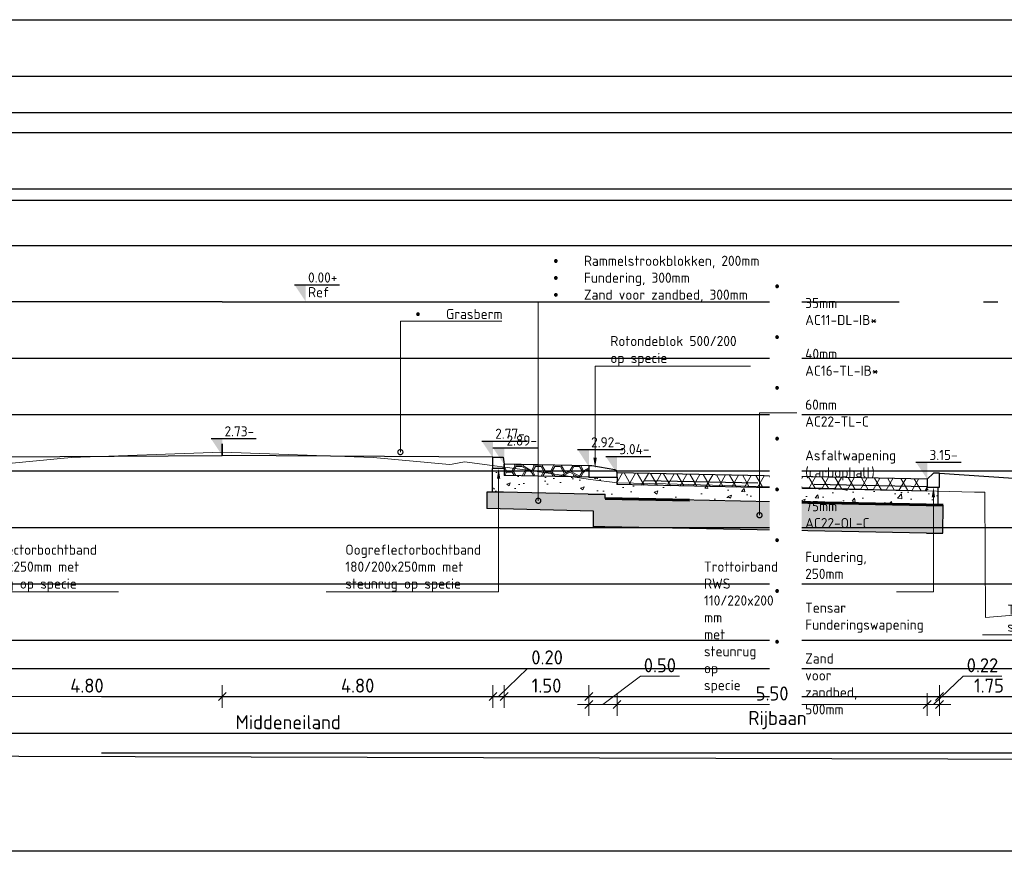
# Model space of a CAD drawing. Header units: millimetres. Extents: x 115999 to 116291, y 477119 to 477297.
# Tile 11 of 45: x 116023 to 116041, y 477181 to 477196. Entities that reach past the tile are written whole.
import ezdxf
from ezdxf import colors
from ezdxf.entities.mleader import LeaderData, LeaderLine
from ezdxf.lldxf.tags import DXFTag
from ezdxf.math import Vec2, Vec3

# ---------------------------------------------------------------- set-up
doc = ezdxf.new("R2010")
doc.units = ezdxf.units.MM
doc.linetypes.add('AL-NAP_LIJN', pattern=[15.25, 12, -1.5, 0.25, -1.5])
doc.linetypes.add('DASHED', pattern=[0.75, 0.5, -0.25])
doc.layers.get('Defpoints').update_dxf_attribs({"lineweight": 25})
for name, color, linetype, lineweight in [('B-WE-GW-MAAIVELD-GD', 93, 'Continuous', 18), ('N-WE-FC-PAAL-G', 40, 'Continuous', 25), ('N-WE-KL-GAS_HD-G', 30, 'KL-GAS-HD-N', 35), ('N-WE-VH-VERHARDING-ASFALT-WAP', 251, 'DASHED', 30), ('N-WE-VH-VERHARDING-FUNDERING-WAP', 2, 'DASHED', 60), ('N-WE-VH-VERHARDING_ASFALT-AD', 252, 'Continuous', 18), ('N-WE-VH-VERHARDING_BASALTVERHARDING-AD', 7, 'Continuous', 18), ('N-WE-VH-VERHARDING_FUNDERING-AD', 252, 'Continuous', 18), ('X-XX-AL-AANPIJLING-M', 7, 'Continuous', 18), ('X-XX-AL-DETAIL1-GD', 7, 'Continuous', 25), ('X-XX-AL-NAP-GD', 7, 'AL-NAP_LIJN', 25), ('X-XX-AL-PEILMAAT-SD', 7, 'Continuous', 25), ('X-XX-AL-VERWIJZING-T18', 7, 'Continuous', 18)]:
    doc.layers.add(name, color=color, linetype=linetype, lineweight=lineweight)
doc.layers.add('X-XX-AL-HULPLIJN-GD', color=205, linetype='Continuous', lineweight=25, plot=False)
doc.styles.add('NLCS-ISO', font='txt')
doc.styles.add('NLCS-ISO-ANNOTATIEF-T18', font='txt', dxfattribs={"height": 1.8})
doc.styles.add('NLCS-ISO-ANNOTATIEF-T25', font='txt', dxfattribs={"height": 2.5})
tags = doc.linetypes.add('KL-GAS-HD-N', pattern='A,4,-1,[69,NLCS.SHX,S=0.5,R=0,X=0,Y=0],-1,4,-1,["H",Standard,S=1,R=0,X=0,Y=-0.5],-2', length=13).pattern_tags.tags
tags[18] = DXFTag(74, 10)
doc.dimstyles.new('NLCS-ANNOTATIEF-T25-SCHRAP_L2_H1', dxfattribs={"dimtxt": 2.5, "dimasz": 1.4, "dimexe": 2, "dimexo": 2, "dimgap": 0.7, "dimtad": 1, "dimzin": 0, "dimdsep": 46, "dimtxsty": 'NLCS-ISO-ANNOTATIEF-T25', "dimblk": 'OBLIQUE', "dimcen": 0, "dimdle": 2, "dimclrd": 256, "dimclre": 256, "dimclrt": 256, "dimadec": 1, "dimazin": 0, "dimtfac": 1, "dimtdec": 3, "dimtofl": 0, "dimtmove": 0, "dimatfit": 3, "dimldrblk": 'OBLIQUE', "dimfxl": 2, "dimfxlon": 1, "dimtfillclr": 256, "dimtolj": 1, "dimtzin": 0, "dimlwd": -1, "dimlwe": -1, "dimarcsym": 0})

# ---------------------------------------------------------------- blocks, each defined once
blk = doc.blocks.new('_DotSmall')
at = {"color": 0, "linetype": 'ByBlock', "const_width": 0.5}
blk.add_lwpolyline([(-0.0625, 0, 1), (0.0625, 0, 1)], format="xyb", close=True, dxfattribs=at)
blk = doc.blocks.new('_Oblique')
at = {"color": 0, "linetype": 'ByBlock', "lineweight": -2}
blk.add_line((-0.5, -0.5), (0.5, 0.5), dxfattribs=at)
blk = doc.blocks.new('*D138')
at = {"layer": 'Defpoints', "color": 0, "transparency": 16777216}
for p in [(116026.696, 477188.459), (116031.496, 477188.359), (116031.496, 477183.977)]:
    blk.add_point(p, dxfattribs=at)
at = {"layer": 'X-XX-AL-AANPIJLING-M', "transparency": 16777216}
for p, q in [((116026.696, 477184.177), (116026.696, 477183.777)), ((116031.496, 477184.177), (116031.496, 477183.777)), ((116026.496, 477183.977), (116031.696, 477183.977))]:
    blk.add_line(p, q, dxfattribs=at)
at = {"layer": 'X-XX-AL-AANPIJLING-M', "transparency": 16777216, "xscale": 0.14, "yscale": 0.14, "zscale": 0.14, "rotation": 180}
blk.add_blockref('_Oblique', (116026.696, 477183.977), dxfattribs=at)
at = {"layer": 'X-XX-AL-AANPIJLING-M', "transparency": 16777216, "xscale": 0.14, "yscale": 0.14, "zscale": 0.14}
blk.add_blockref('_Oblique', (116031.496, 477183.977), dxfattribs=at)
at = {"layer": 'X-XX-AL-AANPIJLING-M', "transparency": 16777216, "insert": (116029.096, 477184.172), "char_height": 0.25, "attachment_point": 5, "style": 'NLCS-ISO-ANNOTATIEF-T25'}
blk.add_mtext('\\A1;4.80', dxfattribs=at)
blk = doc.blocks.new('*D139')
at = {"layer": 'Defpoints', "color": 0, "transparency": 16777216}
for p in [(116031.496, 477188.359), (116031.696, 477188.239), (116031.696, 477183.977)]:
    blk.add_point(p, dxfattribs=at)
at = {"layer": 'X-XX-AL-AANPIJLING-M', "transparency": 16777216}
for p, q in [((116031.596, 477183.977), (116032.111, 477184.477)), ((116032.111, 477184.477), (116032.801, 477184.477)), ((116031.496, 477184.177), (116031.496, 477183.777)), ((116031.696, 477184.177), (116031.696, 477183.777)), ((116031.296, 477183.977), (116031.896, 477183.977))]:
    blk.add_line(p, q, dxfattribs=at)
at = {"layer": 'X-XX-AL-AANPIJLING-M', "transparency": 16777216, "xscale": 0.14, "yscale": 0.14, "zscale": 0.14, "rotation": 180}
blk.add_blockref('_Oblique', (116031.496, 477183.977), dxfattribs=at)
at = {"layer": 'X-XX-AL-AANPIJLING-M', "transparency": 16777216, "xscale": 0.14, "yscale": 0.14, "zscale": 0.14}
blk.add_blockref('_Oblique', (116031.696, 477183.977), dxfattribs=at)
at = {"layer": 'X-XX-AL-AANPIJLING-M', "transparency": 16777216, "insert": (116032.456, 477184.672), "char_height": 0.25, "attachment_point": 5, "style": 'NLCS-ISO-ANNOTATIEF-T25'}
blk.add_mtext('\\A1;0.20', dxfattribs=at)
blk = doc.blocks.new('*D140')
at = {"layer": 'Defpoints', "color": 0, "transparency": 16777216}
for p in [(116031.696, 477188.239), (116033.196, 477188.208), (116033.196, 477183.977)]:
    blk.add_point(p, dxfattribs=at)
at = {"layer": 'X-XX-AL-AANPIJLING-M', "transparency": 16777216}
for p, q in [((116031.696, 477184.177), (116031.696, 477183.777)), ((116033.196, 477184.177), (116033.196, 477183.777)), ((116031.496, 477183.977), (116033.396, 477183.977))]:
    blk.add_line(p, q, dxfattribs=at)
at = {"layer": 'X-XX-AL-AANPIJLING-M', "transparency": 16777216, "xscale": 0.14, "yscale": 0.14, "zscale": 0.14, "rotation": 180}
blk.add_blockref('_Oblique', (116031.696, 477183.977), dxfattribs=at)
at = {"layer": 'X-XX-AL-AANPIJLING-M', "transparency": 16777216, "xscale": 0.14, "yscale": 0.14, "zscale": 0.14}
blk.add_blockref('_Oblique', (116033.196, 477183.977), dxfattribs=at)
at = {"layer": 'X-XX-AL-AANPIJLING-M', "transparency": 16777216, "insert": (116032.446, 477184.172), "char_height": 0.25, "attachment_point": 5, "style": 'NLCS-ISO-ANNOTATIEF-T25'}
blk.add_mtext('\\A1;1.50', dxfattribs=at)
blk = doc.blocks.new('*D141')
at = {"layer": 'Defpoints', "color": 0, "transparency": 16777216}
for p in [(116033.194, 477187.868), (116033.696, 477187.868), (116033.696, 477183.837)]:
    blk.add_point(p, dxfattribs=at)
at = {"layer": 'X-XX-AL-AANPIJLING-M', "transparency": 16777216}
for p, q in [((116033.445, 477183.837), (116034.111, 477184.337)), ((116034.111, 477184.337), (116034.801, 477184.337)), ((116033.194, 477184.037), (116033.194, 477183.637)), ((116033.696, 477184.037), (116033.696, 477183.637)), ((116032.994, 477183.837), (116033.896, 477183.837))]:
    blk.add_line(p, q, dxfattribs=at)
at = {"layer": 'X-XX-AL-AANPIJLING-M', "transparency": 16777216, "xscale": 0.14, "yscale": 0.14, "zscale": 0.14, "rotation": 180}
blk.add_blockref('_Oblique', (116033.194, 477183.837), dxfattribs=at)
at = {"layer": 'X-XX-AL-AANPIJLING-M', "transparency": 16777216, "xscale": 0.14, "yscale": 0.14, "zscale": 0.14}
blk.add_blockref('_Oblique', (116033.696, 477183.837), dxfattribs=at)
at = {"layer": 'X-XX-AL-AANPIJLING-M', "transparency": 16777216, "insert": (116034.456, 477184.532), "char_height": 0.25, "attachment_point": 5, "style": 'NLCS-ISO-ANNOTATIEF-T25'}
blk.add_mtext('\\A1;0.50', dxfattribs=at)
blk = doc.blocks.new('*D142')
at = {"layer": 'Defpoints', "color": 0, "transparency": 16777216}
for p in [(116033.696, 477187.946), (116039.196, 477187.691), (116039.196, 477183.837)]:
    blk.add_point(p, dxfattribs=at)
at = {"layer": 'X-XX-AL-AANPIJLING-M', "transparency": 16777216}
for p, q in [((116033.696, 477184.037), (116033.696, 477183.637)), ((116039.196, 477184.037), (116039.196, 477183.637)), ((116033.496, 477183.837), (116039.396, 477183.837))]:
    blk.add_line(p, q, dxfattribs=at)
at = {"layer": 'X-XX-AL-AANPIJLING-M', "transparency": 16777216, "xscale": 0.14, "yscale": 0.14, "zscale": 0.14, "rotation": 180}
blk.add_blockref('_Oblique', (116033.696, 477183.837), dxfattribs=at)
at = {"layer": 'X-XX-AL-AANPIJLING-M', "transparency": 16777216, "xscale": 0.14, "yscale": 0.14, "zscale": 0.14}
blk.add_blockref('_Oblique', (116039.196, 477183.837), dxfattribs=at)
at = {"layer": 'X-XX-AL-AANPIJLING-M', "transparency": 16777216, "insert": (116036.446, 477184.032), "char_height": 0.25, "attachment_point": 5, "style": 'NLCS-ISO-ANNOTATIEF-T25'}
blk.add_mtext('\\A1;5.50', dxfattribs=at)
blk = doc.blocks.new('*D143')
at = {"layer": 'Defpoints', "color": 0, "transparency": 16777216}
for p in [(116039.196, 477187.831), (116039.416, 477187.691), (116039.416, 477183.837)]:
    blk.add_point(p, dxfattribs=at)
at = {"layer": 'X-XX-AL-AANPIJLING-M', "transparency": 16777216}
for p, q in [((116039.306, 477183.837), (116039.831, 477184.337)), ((116039.831, 477184.337), (116040.521, 477184.337)), ((116039.196, 477184.037), (116039.196, 477183.637)), ((116039.416, 477184.037), (116039.416, 477183.637)), ((116038.996, 477183.837), (116039.616, 477183.837))]:
    blk.add_line(p, q, dxfattribs=at)
at = {"layer": 'X-XX-AL-AANPIJLING-M', "transparency": 16777216, "xscale": 0.14, "yscale": 0.14, "zscale": 0.14, "rotation": 180}
blk.add_blockref('_Oblique', (116039.196, 477183.837), dxfattribs=at)
at = {"layer": 'X-XX-AL-AANPIJLING-M', "transparency": 16777216, "xscale": 0.14, "yscale": 0.14, "zscale": 0.14}
blk.add_blockref('_Oblique', (116039.416, 477183.837), dxfattribs=at)
at = {"layer": 'X-XX-AL-AANPIJLING-M', "transparency": 16777216, "insert": (116040.176, 477184.532), "char_height": 0.25, "attachment_point": 5, "style": 'NLCS-ISO-ANNOTATIEF-T25'}
blk.add_mtext('\\A1;0.22', dxfattribs=at)
blk = doc.blocks.new('*D144')
at = {"layer": 'Defpoints', "color": 0, "transparency": 16777216}
for p in [(116039.416, 477187.831), (116041.166, 477187.568), (116041.166, 477183.977)]:
    blk.add_point(p, dxfattribs=at)
at = {"layer": 'X-XX-AL-AANPIJLING-M', "transparency": 16777216}
for p, q in [((116039.416, 477184.177), (116039.416, 477183.777)), ((116041.166, 477184.177), (116041.166, 477183.777)), ((116039.216, 477183.977), (116041.366, 477183.977))]:
    blk.add_line(p, q, dxfattribs=at)
at = {"layer": 'X-XX-AL-AANPIJLING-M', "transparency": 16777216, "xscale": 0.14, "yscale": 0.14, "zscale": 0.14, "rotation": 180}
blk.add_blockref('_Oblique', (116039.416, 477183.977), dxfattribs=at)
at = {"layer": 'X-XX-AL-AANPIJLING-M', "transparency": 16777216, "xscale": 0.14, "yscale": 0.14, "zscale": 0.14}
blk.add_blockref('_Oblique', (116041.166, 477183.977), dxfattribs=at)
at = {"layer": 'X-XX-AL-AANPIJLING-M', "transparency": 16777216, "insert": (116040.291, 477184.172), "char_height": 0.25, "attachment_point": 5, "style": 'NLCS-ISO-ANNOTATIEF-T25'}
blk.add_mtext('\\A1;1.75', dxfattribs=at)
blk = doc.blocks.new('*D135')
at = {"layer": 'Defpoints', "color": 0, "transparency": 16777216}
for p in [(116039.196, 477187.831), (116033.886, 477185.911), (116039.196, 477183.329)]:
    blk.add_point(p, dxfattribs=at)
at = {"layer": 'X-XX-AL-AANPIJLING-M', "transparency": 16777216, "insert": (116036.541, 477183.561), "char_height": 0.25, "attachment_point": 5, "style": 'NLCS-ISO-ANNOTATIEF-T25'}
blk.add_mtext('\\A1;Rijbaan', dxfattribs=at)
blk = doc.blocks.new('_None')
blk = doc.blocks.new('*D42')
at = {"layer": 'Defpoints', "color": 0, "transparency": 16777216}
for p in [(116021.896, 477188.359), (116026.696, 477188.459), (116021.896, 477183.977)]:
    blk.add_point(p, dxfattribs=at)
at = {"layer": 'X-XX-AL-AANPIJLING-M', "transparency": 16777216}
for p, q in [((116021.896, 477184.177), (116021.896, 477183.777)), ((116026.696, 477184.177), (116026.696, 477183.777)), ((116026.896, 477183.977), (116021.696, 477183.977))]:
    blk.add_line(p, q, dxfattribs=at)
at = {"layer": 'X-XX-AL-AANPIJLING-M', "transparency": 16777216, "xscale": 0.14, "yscale": 0.14, "zscale": 0.14, "rotation": 180}
blk.add_blockref('_Oblique', (116021.896, 477183.977), dxfattribs=at)
at = {"layer": 'X-XX-AL-AANPIJLING-M', "transparency": 16777216, "xscale": 0.14, "yscale": 0.14, "zscale": 0.14}
blk.add_blockref('_Oblique', (116026.696, 477183.977), dxfattribs=at)
at = {"layer": 'X-XX-AL-AANPIJLING-M', "transparency": 16777216, "insert": (116024.296, 477184.172), "char_height": 0.25, "attachment_point": 5, "style": 'NLCS-ISO-ANNOTATIEF-T25'}
blk.add_mtext('\\A1;4.80', dxfattribs=at)
blk = doc.blocks.new('*D44')
at = {"layer": 'Defpoints', "color": 0, "transparency": 16777216}
for p in [(116025.21, 477183.329), (116030.52, 477183.329), (116030.52, 477183.329)]:
    blk.add_point(p, dxfattribs=at)
at = {"layer": 'X-XX-AL-AANPIJLING-M', "transparency": 16777216, "insert": (116027.865, 477183.524), "char_height": 0.25, "attachment_point": 5, "style": 'NLCS-ISO-ANNOTATIEF-T25'}
blk.add_mtext('\\A1;Middeneiland', dxfattribs=at)
blk = doc.blocks.new('SAL-PEILMAAT_INFRACAD_R01-SOD')
blk.add_line((-2, 3), (6, 3))
blk.add_solid([(-2, 3), (0, 3), (0, 0)])
at = {"style": 'NLCS-ISO'}
for tag, p in [('...', (0.4, 3.4)), ('REF', (0.4, 0.8))]:
    blk.add_attdef(tag, p, '', height=1.8, dxfattribs=at)
blk = doc.blocks.new('SAL-PEILMAAT_INFRACAD_H01-SOD')
blk.add_line((-2, 3), (6, 3))
blk.add_solid([(-2, 3), (0, 3), (0, 0)])
at = {"style": 'NLCS-ISO'}
blk.add_attdef('...', (0.4, 3.4), '', height=1.8, dxfattribs=at)

msp = doc.modelspace()

# ---------------------------------------------------------------- hatches: boundary and pattern name
at = {"layer": 'N-WE-VH-VERHARDING_ASFALT-AD'}
h = msp.add_hatch(dxfattribs=at)
h.set_pattern_fill('AVH-ASFALT', color=256, scale=0.2, pattern_type=2)
h.set_pattern_definition([(60, (116022.02959, 477182.76578), (-0.173205, 0.1), []), (120, (116022.02959, 477182.76578), (-0.173205, -0.1), [])])
h.paths.add_polyline_path([(116033.696, 477187.946), (116033.692, 477187.736), (116039.192, 477187.621), (116039.196, 477187.831)])
at = {"layer": 'N-WE-VH-VERHARDING_BASALTVERHARDING-AD'}
h = msp.add_hatch(dxfattribs=at)
h.set_pattern_fill('AVH-BASALT-SO', color=256, pattern_type=2)
h.set_pattern_definition([(120, (116022.68744, 477183.14813), (-0.340767, 0.1967455), [0.1, -1.26306]), (300, (116022.65782, 477183.2465), (0.340767, -0.1967455), [0.1, -1.26306]), (330, (116023.1486, 477182.9396), (0.340765, 0.590222), [0.0866, -0.02354, 0.0866, -0.19674]), (150, (116023.31897, 477182.8648), (-0.340765, -0.590222), [0.17321, -0.22028]), (120, (116023.36897, 477182.95139), (-0.1703809, 0.0983684), [0.1, -1.26306]), (300, (116023.33935, 477183.04976), (0.1703809, -0.0983684), [0.1, -1.26306]), (0, (116021.68553, 477182.96316), (1.0223, 0.19674), [0.1, -0.58153, 0.1, -1.94459]), (0, (116021.68553, 477182.93962), (1.0223, 0.19674), [0.1, -0.58153, 0.1, -1.94459]), (0, (116022.02629, 477182.76641), (1.0223, 0.19674), [0.1, -2.62612]), (0, (116022.02629, 477182.74288), (1.0223, 0.19674), [0.1, -2.62612]), (0, (116022.19668, 477182.86478), (0.17038, -0.09837), [0.1, -1.26306]), (0, (116022.19668, 477182.84125), (0.17038, -0.09837), [0.1, -1.26306]), (60, (116022.80782, 477183.1599), (0.170383, 0.6885923), [0.1, -0.58153]), (240, (116022.8782, 477183.23473), (-0.170383, -0.6885923), [0.1, -0.58153]), (60, (116021.9763, 477183.0498), (-0.51114, 0.688595), [0.15, -0.19077]), (60, (116021.9559, 477183.0615), (-0.51114, 0.688595), [0.15, -0.19077]), (60, (116022.46706, 477183.1599), (-0.34076, 0.9837), [0.15, -0.19077, 0.1, -0.24077]), (60, (116022.4874, 477183.1481), (-0.34076, 0.9837), [0.15, -0.19077, 0.1, -0.24077]), (0, (116022.36706, 477183.1599), (1.0223, 0.19674), [0.1, -1.26306]), (0, (116022.36706, 477183.13636), (1.0223, 0.19674), [0.1, -1.26306]), (300, (116022.48744, 477183.14813), (0.340767, -0.1967455), [0.1, -1.26306]), (120, (116022.51706, 477183.04976), (-0.340767, 0.1967455), [0.1, -1.26306]), (240, (116022.19668, 477183.038), (0.170379, -0.491855), [0.1, -0.58153]), (60, (116022.1263, 477182.96316), (-0.170379, 0.491855), [0.1, -0.58153]), (300, (116022.48744, 477183.73835), (-0.340768, 0.9837078), [0.1, -2.28536, 0.1, -0.24077]), (120, (116022.51706, 477183.63998), (0.340768, -0.9837078), [0.1, -0.24077, 0.1, -2.28536]), (60, (116022.6374, 477182.8648), (-0.34076, 0.9837), [0.1, -0.58153]), (240, (116022.7078, 477182.9396), (0.34076, -0.9837), [0.1, -0.58153]), (120, (116022.54206, 477182.80972), (0.340768, -0.9837078), [0.15, -0.24077, 0.15, -2.18536]), (120, (116022.56244, 477182.82148), (0.340768, -0.9837078), [0.15, -0.24077, 0.15, -2.18536]), (240, (116022.19668, 477183.23473), (-1e-06, -0.786962), [0.1, -0.58153]), (60, (116022.1263, 477183.1599), (1e-06, 0.786962), [0.1, -0.58153]), (120, (116022.34668, 477182.9514), (0.3407682, -0.9837078), [0.15, -2.57612]), (120, (116022.36706, 477182.96316), (0.3407682, -0.9837078), [0.15, -2.57612]), (30, (116022.46706, 477182.7664), (0.3407605, 0.590225), [0.0866, -1.48732]), (30, (116022.56244, 477182.8215), (0.340761, 0.590225), [0.0866, -1.48732]), (30, (116022.48744, 477182.75465), (0.3407605, 0.590225), [0.17321, -1.40072]), (30, (116022.8782, 477182.8648), (0.340761, 0.590225), [0.17321, -1.40072]), (30, (116022.8782, 477182.84125), (0.340761, 0.590225), [0.0866, -1.48732]), (30, (116022.9736, 477182.89632), (0.340761, 0.590225), [0.0866, -1.48732]), (150, (116022.71244, 477182.79795), (-0.340765, -0.590222), [0.0866, -0.70036]), (150, (116022.8078, 477182.7429), (-0.340765, -0.590222), [0.0866, -0.70036]), (150, (116022.8078, 477182.7664), (-0.340765, -0.590222), [0.17321, -0.61376]), (0, (116022.53744, 477183.06153), (1.0223, 0.19674), [0.1, -2.62612]), (0, (116022.53744, 477183.038), (1.0223, 0.19674), [0.1, -2.62612]), (30, (116022.19668, 477183.06153), (0.3407605, 0.590225), [0.17321, -1.40072]), (30, (116022.19668, 477183.038), (0.3407605, 0.590225), [0.0866, -1.48732]), (30, (116022.29206, 477183.09306), (0.3407605, 0.590225), [0.0866, -1.48732])])
h.paths.add_polyline_path([(116033.196, 477188.068), (116031.696, 477188.099), (116031.696, 477188.019), (116031.692, 477187.899), (116033.194, 477187.868), (116033.196, 477187.868)])
at = {"layer": 'N-WE-VH-VERHARDING_FUNDERING-AD'}
h = msp.add_hatch(dxfattribs=at)
h.set_pattern_fill('AVH-FUNDERING_GRANULAAT_MENG_01', color=256, scale=0.091, pattern_type=2)
h.set_pattern_definition([(50, (116022.0296, 477182.7658), (0.652707, -0.057104), [0.06825, -0.75075]), (355, (116022.0296, 477182.7658), (-0.126264, 0.684495), [0.0546, -0.6006]), (100.4514, (116022.084, 477182.761), (0.526444, 0.62739), [0.058004, -0.63804]), (46.184, (116022.0296, 477182.9478), (0.97119, -0.150622), [0.102375, -1.126125]), (96.6356, (116022.1105, 477182.9352), (0.850543, 0.886447), [0.087005, -0.95706]), (351.184, (116022.0296, 477182.9478), (0.85054, 0.88645), [0.0819, -0.9009]), (21, (116022.1206, 477182.9023), (0.543185, -0.366383), [0.06825, -0.75075]), (326, (116022.1206, 477182.9023), (0.221417, 0.659887), [0.0546, -0.6006]), (71.4514, (116022.16585, 477182.87175), (0.764603, 0.293503), [0.058004, -0.63804]), (37.5, (116022.02959, 477182.76578), (0.0110655, 0.3029334), [0, -0.59332, 0, -0.6097, 0, -0.602875]), (7.5, (116022.0296, 477182.76578), (0.239393, 0.3589147), [0, -0.34762, 0, -0.57967, 0, -0.229775]), (327.5, (116021.82666, 477182.76578), (0.4857784, -0.020525), [0, -0.2275, 0, -0.7098, 0, -0.94185]), (317.5, (116021.73566, 477182.7658), (0.530699, 0.091096), [0, -0.29575, 0, -0.47138, 0, -0.66885])])
h.paths.add_polyline_path([(116039.192, 477187.621), (116033.692, 477187.736), (116033.696, 477187.868), (116033.194, 477187.868), (116031.692, 477187.899), (116031.696, 477188.019), (116031.485, 477188.019), (116031.485, 477187.903), (116031.485, 477187.599), (116031.685, 477187.599), (116033.487, 477187.564), (116033.486, 477187.486), (116033.686, 477187.486), (116039.188, 477187.371), (116039.388, 477187.371), (116039.388, 477187.691), (116039.196, 477187.691)])
h = msp.add_hatch(dxfattribs=at)
h.set_pattern_fill('AVH-FUNDERING_ZAND', color=256, scale=0.091, pattern_type=2)
h.set_pattern_definition([(37.5, (116022.02959, 477182.76578), (-0.0057324, 0.175341), [0, -0.13832, 0, -0.1547, 0, -0.147875]), (7.5, (116022.02959, 477182.76578), (0.1610497, 0.2568153), [0, -0.07462, 0, -0.12467, 0, -0.047775]), (327.5, (116021.91766, 477182.76578), (0.2833869, 0.000515), [0, -0.0455, 0, -0.1638, 0, -0.21385]), (317.5, (116021.91766, 477182.76578), (0.2735575, 0.0798685), [0, -0.02275, 0, -0.10738, 0, -0.12285])])
h.paths.add_polyline_path([(116039.482, 477187.371), (116039.388, 477187.371), (116039.188, 477187.371), (116033.686, 477187.486), (116033.486, 477187.486), (116033.487, 477187.564), (116031.685, 477187.599), (116031.485, 477187.599), (116031.385, 477187.599), (116031.385, 477187.309), (116033.279, 477187.265), (116033.279, 477186.986), (116039.182, 477186.877), (116039.472, 477186.872)])

# ---------------------------------------------------------------- linework, layer by layer
at = {"layer": 'B-WE-GW-MAAIVELD-GD', "color": 93, "linetype": 'Continuous', "lineweight": 18}
for p, q in [((116026.696, 477188.309), (116024.018, 477188.214)), ((116026.696, 477188.309), (116029.374, 477188.214)), ((116024.018, 477188.214), (116022.667, 477188.089)), ((116029.374, 477188.214), (116030.724, 477188.089)), ((116030.771, 477188.095), (116030.991, 477188.137)), ((116030.991, 477188.137), (116032.24, 477187.975)), ((116030.724, 477188.089), (116030.771, 477188.095)), ((116032.24, 477187.975), (116033.228, 477187.823)), ((116033.228, 477187.823), (116033.702, 477187.769)), ((116033.702, 477187.769), (116034.556, 477187.751)), ((116034.556, 477187.751), (116036.011, 477187.709)), ((116036.011, 477187.709), (116040.033, 477187.601)), ((116040.033, 477187.601), (116040.216, 477187.599)), ((116040.216, 477187.599), (116040.227, 477185.377))]:
    msp.add_line(p, q, dxfattribs=at)
at = {"layer": 'B-WE-GW-MAAIVELD-GD', "flags": 128}
msp.add_lwpolyline([(116044.087, 477187.413), (116042.92, 477186.171), (116041.37, 477185.473), (116040.227, 477185.377)], dxfattribs=at)
at = {"layer": 'N-WE-FC-PAAL-G'}
msp.add_lwpolyline([(116031.696, 477188.019), (116031.696, 477188.099)], dxfattribs=at)
at = {"layer": 'N-WE-KL-GAS_HD-G'}
msp.add_lwpolyline([(116026.696, 477188.459), (116026.696, 477188.25)], dxfattribs=at)
at = {"layer": 'N-WE-VH-VERHARDING-ASFALT-WAP', "ltscale": 4, "flags": 128}
msp.add_lwpolyline([(116039.193, 477187.696), (116033.693, 477187.811)], dxfattribs=at)
at = {"layer": 'N-WE-VH-VERHARDING-FUNDERING-WAP', "ltscale": 6}
msp.add_lwpolyline([(116039.482, 477187.371), (116033.486, 477187.486)], dxfattribs=at)
at = {"layer": 'X-XX-AL-DETAIL1-GD', "flags": 128}
for points in [[(116021.896, 477188.219), (116026.696, 477188.25)], [(116031.496, 477188.219), (116026.696, 477188.25)], [(116031.685, 477187.599), (116031.485, 477187.599), (116031.485, 477187.903), (116031.485, 477188.019), (116031.496, 477188.019)], [(116031.696, 477188.019), (116031.692, 477187.899)], [(116033.196, 477188.068), (116031.696, 477188.099)], [(116033.192, 477187.868), (116031.692, 477187.899)], [(116039.196, 477187.831), (116033.696, 477187.946)], [(116039.416, 477187.941), (116041.166, 477187.818)], [(116039.192, 477187.621), (116033.692, 477187.736)], [(116039.182, 477187.371), (116039.388, 477187.371), (116039.388, 477187.691)], [(116031.485, 477187.599), (116031.385, 477187.599), (116031.385, 477187.309)], [(116033.185, 477187.568), (116031.685, 477187.599)], [(116033.185, 477187.568), (116033.487, 477187.564)], [(116039.186, 477187.371), (116033.686, 477187.486)], [(116039.182, 477186.877), (116039.472, 477186.872), (116039.482, 477187.371), (116039.388, 477187.371)], [(116039.182, 477186.877), (116033.477, 477186.986)], [(116003.827, 477183.329), (116058.861, 477183.329)]]:
    msp.add_lwpolyline(points, dxfattribs=at)
for points in [[(116031.696, 477188.099), (116031.696, 477188.019), (116031.496, 477188.019), (116031.496, 477188.219), (116031.676, 477188.219)], [(116039.196, 477187.691), (116039.416, 477187.691), (116039.416, 477187.941), (116039.306, 477187.941), (116039.196, 477187.831)]]:
    msp.add_lwpolyline(points, close=True, dxfattribs=at)
at = {"layer": 'X-XX-AL-DETAIL1-GD'}
msp.add_lwpolyline([(116033.696, 477187.868), (116033.696, 477187.946, 0.363572), (116033.655, 477187.995), (116033.25, 477188.067, 0.044013), (116033.241, 477188.068), (116033.196, 477188.068), (116033.196, 477187.868), (116033.696, 477187.868)], format="xyb", dxfattribs=at)
for points in [[(116033.696, 477187.868), (116033.693, 477187.736)], [(116039.192, 477187.621), (116039.196, 477187.691)], [(116033.486, 477187.486), (116033.487, 477187.564)], [(116033.686, 477187.486), (116033.486, 477187.486)], [(116033.479, 477186.986), (116033.279, 477186.986), (116033.279, 477187.265), (116031.385, 477187.309)]]:
    msp.add_lwpolyline(points, dxfattribs=at)
at = {"layer": 'X-XX-AL-HULPLIJN-GD'}
for p, q in [((116000.433, 477195.977), (116054.18, 477195.977)), ((116000.433, 477194.977), (116054.18, 477194.977)), ((116000.433, 477193.977), (116054.18, 477193.977)), ((116000.433, 477192.977), (116054.18, 477192.977)), ((116000.433, 477191.977), (116054.18, 477191.977)), ((116000.433, 477189.977), (116054.18, 477189.977)), ((116000.433, 477188.977), (116054.18, 477188.977)), ((116000.433, 477187.977), (116054.18, 477187.977)), ((116000.433, 477186.977), (116054.18, 477186.977)), ((116000.433, 477185.977), (116054.18, 477185.977)), ((116000.433, 477184.977), (116054.18, 477184.977)), ((116000.433, 477184.477), (116054.18, 477184.477)), ((116024.555, 477183.977), (116054.18, 477183.977)), ((116024.555, 477182.977), (116054.18, 477182.977))]:
    msp.add_line(p, q, dxfattribs=at)
for points in [[(116000.433, 477194.335), (116054.18, 477194.335), (116054.18, 477181.234), (116000.433, 477181.234)], [(116000.433, 477192.777), (116053.98, 477192.777), (116053.98, 477182.829), (116000.433, 477182.977)]]:
    msp.add_lwpolyline(points, close=True, dxfattribs=at)
at = {"layer": 'X-XX-AL-NAP-GD'}
msp.add_line((116026.696, 477190.977), (116054.18, 477190.977), dxfattribs=at)
msp.add_lwpolyline([(116026.696, 477190.977), (116002.882, 477190.977)], dxfattribs=at)

# ---------------------------------------------------------------- block references
at = {"layer": 'X-XX-AL-PEILMAAT-SD', "xscale": 0.1, "yscale": 0.1, "zscale": 0.1}
for name, p, values in [('SAL-PEILMAAT_INFRACAD_R01-SOD', (116028.177, 477190.977), {'...': '0.00+', 'REF': 'Ref'}), ('SAL-PEILMAAT_INFRACAD_H01-SOD', (116026.696, 477188.25), {'...': '2.73-'}), ('SAL-PEILMAAT_INFRACAD_H01-SOD', (116031.496, 477188.207), {'...': '2.77-'}), ('SAL-PEILMAAT_INFRACAD_H01-SOD', (116031.696, 477188.087), {'...': '2.89-'}), ('SAL-PEILMAAT_INFRACAD_H01-SOD', (116033.196, 477188.056), {'...': '2.92-'}), ('SAL-PEILMAAT_INFRACAD_H01-SOD', (116033.696, 477187.934), {'...': '3.04-'})]:
    msp.add_blockref(name, p, dxfattribs=at).add_auto_attribs(values)

# ---------------------------------------------------------------- dimensions: what is measured, and where the dimension line sits
at = {"layer": 'X-XX-AL-AANPIJLING-M'}
dim = msp.add_linear_dim(base=(116021.896, 477183.977), p1=(116026.696, 477188.459), p2=(116021.896, 477188.359), angle=180, dimstyle='NLCS-ANNOTATIEF-T25-SCHRAP_L2_H1', dxfattribs=at)
dim.commit()
dim.dimension.update_dxf_attribs({"geometry": '*D42', "text_midpoint": (116024.296, 477184.172)})
for base, p1, p2, picture, middle in [((116031.496, 477183.977), (116026.696, 477188.459), (116031.496, 477188.359), '*D138', (116029.096, 477184.172)), ((116033.196, 477183.977), (116031.696, 477188.239), (116033.196, 477188.208), '*D140', (116032.446, 477184.172)), ((116039.196, 477183.837), (116033.696, 477187.946), (116039.196, 477187.691), '*D142', (116036.446, 477184.032)), ((116041.166, 477183.977), (116039.416, 477187.831), (116041.166, 477187.568), '*D144', (116040.291, 477184.172))]:
    dim = msp.add_linear_dim(base=base, p1=p1, p2=p2, dimstyle='NLCS-ANNOTATIEF-T25-SCHRAP_L2_H1', dxfattribs=at)
    dim.commit()
    dim.dimension.update_dxf_attribs({"geometry": picture, "text_midpoint": middle})
for base, p1, p2, picture, middle in [((116031.696, 477183.977), (116031.496, 477188.359), (116031.696, 477188.239), '*D139', (116032.181, 477184.477)), ((116033.696, 477183.837), (116033.194, 477187.868), (116033.696, 477187.868), '*D141', (116034.181, 477184.337)), ((116039.416, 477183.837), (116039.196, 477187.831), (116039.416, 477187.691), '*D143', (116039.901, 477184.337))]:
    dim = msp.add_linear_dim(base=base, p1=p1, p2=p2, dimstyle='NLCS-ANNOTATIEF-T25-SCHRAP_L2_H1', override={"dimtmove": 1}, dxfattribs=at)
    dim.commit()
    dim.dimension.update_dxf_attribs({"geometry": picture, "text_midpoint": middle, "dimtype": 160})
for base, p1, p2, text, picture, middle in [((116039.196, 477183.329), (116033.886, 477185.911), (116039.196, 477187.831), 'Rijbaan', '*D135', (116036.541, 477183.561)), ((116030.52, 477183.329), (116025.21, 477183.329), (116030.52, 477183.329), 'Middeneiland', '*D44', (116027.865, 477183.524))]:
    dim = msp.add_linear_dim(base=base, p1=p1, p2=p2, text=text, dimstyle='NLCS-ANNOTATIEF-T25-SCHRAP_L2_H1', override={"dimblk1": 'None', "dimblk2": 'None', "dimsah": 1, "dimse1": 1, "dimse2": 1, "dimsd1": 1, "dimsd2": 1}, dxfattribs=at)
    dim.commit()
    dim.dimension.update_dxf_attribs({"geometry": picture, "text_midpoint": middle})

# ---------------------------------------------------------------- leaders
at = {"layer": 'X-XX-AL-VERWIJZING-T18'}
ml = msp.add_multileader_mtext('Standard', dxfattribs=at)
ml.set_content('\\pxi-3,l3,t3;{\\fSymbol|b0|i0|c2|p18;·^I}Rammelstrookblokken, 200mm\\P{\\fSymbol|b0|i0|c2|p18;·^I}Fundering, 300mm\\P{\\fSymbol|b0|i0|c2|p18;·^I}Zand voor zandbed, 300mm ', color=256, style='NLCS-ISO-ANNOTATIEF-T18')
ml.set_leader_properties(color=256, linetype='ByLayer', lineweight=-1)
ml.set_arrow_properties(name='DOTSMALL')
ml.build(insert=Vec2(0, 0))
ml.multileader.update_dxf_attribs({"text_left_attachment_type": 5, "text_right_attachment_type": 5, "dogleg_length": 1.8, "arrow_head_size": 0.18, "scale": 0.1})
ctx = ml.context
ctx.base_point, ctx.scale, ctx.char_height, ctx.arrow_head_size, ctx.landing_gap_size, ctx.plane_origin = Vec3(116032.479, 477190.977), 0.1, 0.18, 0.18, 0.09, Vec3(116032.297, 477187.993)
ctx.left_attachment, ctx.right_attachment = 5, 5
notes = []
notes.append((ctx, [(0, (1, 1, 0), (116032.299, 477190.977), (1, 0), 0.18, [(3, [(116032.299, 477187.449), (116032.299, 477187.751), (116032.299, 477187.979)], 0, [])])]))
ctx.mtext.insert, ctx.mtext.flow_direction = Vec3(116032.569, 477191.793), 5
ml = msp.add_multileader_mtext('Standard', dxfattribs=at)
ml.set_content('\\pxi-3,l3,t3;{\\fSymbol|b0|i0|c2|p18;·^I}Grasberm', color=256, style='NLCS-ISO-ANNOTATIEF-T18')
ml.set_leader_properties(color=256, linetype='ByLayer', lineweight=-1)
ml.set_arrow_properties(name='DOTSMALL')
ml.build(insert=Vec2(0, 0))
ml.multileader.update_dxf_attribs({"text_left_attachment_type": 5, "text_right_attachment_type": 5, "dogleg_length": 1.8, "arrow_head_size": 0.18, "scale": 0.1})
ctx = ml.context
ctx.base_point, ctx.scale, ctx.char_height, ctx.arrow_head_size, ctx.landing_gap_size, ctx.plane_origin = Vec3(116030.034, 477190.634), 0.1, 0.18, 0.18, 0.09, Vec3(116029.853, 477188.554)
ctx.left_attachment, ctx.right_attachment = 5, 5
notes.append((ctx, [(0, (1, 1, 0), (116029.854, 477190.634), (1, 0), 0.18, [(1, [(116029.854, 477188.311)], 0, [])])]))
ctx.mtext.insert, ctx.mtext.flow_direction = Vec3(116030.124, 477190.85), 5
ml = msp.add_multileader_mtext('Standard', dxfattribs=at)
ml.set_content('\\A1;Rotondeblok 500/200^Jop specie', color=256, style='NLCS-ISO-ANNOTATIEF-T18')
ml.set_leader_properties(color=256, linetype='ByLayer', lineweight=-1)
ml.build(insert=Vec2(0, 0))
ml.multileader.update_dxf_attribs({"text_left_attachment_type": 5, "text_right_attachment_type": 5, "dogleg_length": 1.8, "arrow_head_size": 0.18, "scale": 0.1})
ctx = ml.context
ctx.base_point, ctx.scale, ctx.char_height, ctx.arrow_head_size, ctx.landing_gap_size, ctx.plane_origin = Vec3(116033.487, 477189.837), 0.1, 0.18, 0.18, 0.09, Vec3(116033.305, 477188.576)
ctx.left_attachment, ctx.right_attachment = 5, 5
notes.append((ctx, [(0, (1, 1, 0), (116033.307, 477189.837), (1, 0), 0.18, [(0, [(116033.307, 477188.031)], 0, [])])]))
ctx.mtext.insert, ctx.mtext.flow_direction = Vec3(116033.577, 477190.371), 5
at = {"layer": 'X-XX-AL-VERWIJZING-T18', "color": 7}
ml = msp.add_multileader_mtext('Standard', dxfattribs=at)
ml.set_content('Oogreflectorbochtband ^J180/200x250mm met ^Jsteunrug op specie', color=7, style='NLCS-ISO-ANNOTATIEF-T18')
ml.set_leader_properties(color=256, linetype='ByLayer', lineweight=-1)
ml.build(insert=Vec2(0, 0))
ml.multileader.update_dxf_attribs({"text_left_attachment_type": 5, "text_right_attachment_type": 5, "dogleg_length": 1.8, "arrow_head_size": 0.18, "scale": 0.1})
ctx = ml.context
ctx.base_point, ctx.scale, ctx.char_height, ctx.arrow_head_size, ctx.landing_gap_size, ctx.plane_origin = Vec3(116021.976, 477185.837), 0.1, 0.18, 0.18, 0.09, Vec3(116021.795, 477188.564)
ctx.left_attachment, ctx.right_attachment = 5, 5
notes.append((ctx, [(0, (1, 1, 0), (116021.796, 477185.837), (1, 0), 0.18, [(0, [(116021.796, 477188.019)], 0, [])])]))
ctx.mtext.insert, ctx.mtext.flow_direction = Vec3(116022.066, 477186.671), 5
ml = msp.add_multileader_mtext('Standard', dxfattribs=at)
ml.set_content('Oogreflectorbochtband ^J180/200x250mm met ^Jsteunrug op specie', color=7, style='NLCS-ISO-ANNOTATIEF-T18')
ml.set_leader_properties(color=256, linetype='ByLayer', lineweight=-1)
ml.build(insert=Vec2(0, 0))
ml.multileader.update_dxf_attribs({"text_left_attachment_type": 5, "text_right_attachment_type": 5, "dogleg_length": 1.8, "arrow_head_size": 0.18, "scale": 0.1})
ctx = ml.context
ctx.base_point, ctx.scale, ctx.char_height, ctx.arrow_head_size, ctx.landing_gap_size, ctx.plane_origin = Vec3(116028.788, 477185.837), 0.1, 0.18, 0.18, 0.09, Vec3(116031.597, 477188.564)
ctx.left_attachment, ctx.right_attachment = 5, 5
notes.append((ctx, [(0, (1, 1, 0), (116031.596, 477185.837), (-1, 0), 0.18, [(0, [(116031.596, 477188.019)], 0, [])])]))
ctx.mtext.insert, ctx.mtext.flow_direction = Vec3(116028.878, 477186.671), 5
at = {"layer": 'X-XX-AL-VERWIJZING-T18'}
ml = msp.add_multileader_mtext('Standard', dxfattribs=at)
ml.set_content('Trottoirband RWS 110/220x200 mm\\Pmet steunrug op specie', color=256, style='NLCS-ISO-ANNOTATIEF-T18')
ml.set_leader_properties(color=256, linetype='ByLayer', lineweight=-1)
ml.build(insert=Vec2(0, 0))
ml.multileader.update_dxf_attribs({"text_left_attachment_type": 5, "text_right_attachment_type": 5, "dogleg_length": 1.8, "arrow_head_size": 0.18, "scale": 0.1})
ctx = ml.context
ctx.base_point, ctx.scale, ctx.char_height, ctx.arrow_head_size, ctx.landing_gap_size, ctx.plane_origin = Vec3(116035.148, 477185.837), 0.1, 0.18, 0.18, 0.09, Vec3(116039.305, 477188.486)
ctx.left_attachment, ctx.right_attachment = 5, 5
notes.append((ctx, [(1, (1, 1, 0), (116039.306, 477185.837), (-1, 0), 0.18, [(0, [(116039.306, 477187.691)], 0, [])])]))
ctx.mtext.insert, ctx.mtext.width, ctx.mtext.flow_direction = Vec3(116035.238, 477186.371), 3.798, 5
ml = msp.add_multileader_mtext('Standard', dxfattribs=at)
ml.set_content('Trottoirband 120/150x200mm met ^Jsteunrug op specie', color=256, style='NLCS-ISO-ANNOTATIEF-T18')
ml.set_leader_properties(color=256, linetype='ByLayer', lineweight=-1)
ml.build(insert=Vec2(0, 0))
ml.multileader.update_dxf_attribs({"text_left_attachment_type": 5, "text_right_attachment_type": 5, "dogleg_length": 1.8, "arrow_head_size": 0.18, "scale": 0.1})
ctx = ml.context
ctx.base_point, ctx.scale, ctx.char_height, ctx.arrow_head_size, ctx.landing_gap_size, ctx.plane_origin = Vec3(116040.526, 477185.074), 0.1, 0.18, 0.18, 0.09, Vec3(116044.487, 477188.113)
ctx.left_attachment, ctx.right_attachment = 5, 5
notes.append((ctx, [(0, (1, 1, 0), (116044.486, 477185.074), (-1, 0), 0.18, [(0, [(116044.486, 477187.568)], 0, [])])]))
ctx.mtext.insert, ctx.mtext.flow_direction = Vec3(116040.616, 477185.608), 5
for ctx, leaders in notes:
    for number, flags, end, landing, length, lines in leaders:
        leader = LeaderData()
        leader.index, (leader.has_last_leader_line, leader.has_dogleg_vector, leader.attachment_direction) = number, flags
        leader.last_leader_point, leader.dogleg_vector, leader.dogleg_length = Vec3(end), Vec3(landing), length
        for number, points, colour, breaks in lines:
            line = LeaderLine()
            line.index, line.vertices, line.color, line.breaks = number, Vec3.list(points), colors.encode_raw_color(colour), breaks
            leader.lines.append(line)
        ctx.leaders.append(leader)

# ---------------------------------------------------------------- next in the draw order: leaders
ml = msp.add_multileader_mtext('Standard', dxfattribs=at)
ml.set_content('\\pxi-3,l3,t3;{\\fSymbol|b0|i0|c2|p18;·^I}35mm AC11-DL-IB*\\P{\\fSymbol|b0|i0|c2|p18;·^I}40mm AC16-TL-IB*\\P{\\fSymbol|b0|i0|c2|p18;·^I}60mm AC22-TL-C\\P{\\fSymbol|b0|i0|c2|p18;·^I}Asfaltwapening (carbophalt)\\P{\\fSymbol|b0|i0|c2|p18;·^I}75mm AC22-OL-C\\P{\\fSymbol|b0|i0|c2|p18;·^I}Fundering, 250mm\\P{\\fSymbol|b0|i0|c2|p18;·^I}Tensar Funderingswapening \\P{\\fSymbol|b0|i0|c2|p18;·^I}Zand voor zandbed, 500mm ', color=256, style='NLCS-ISO-ANNOTATIEF-T18')
ml.set_leader_properties(color=256, linetype='ByLayer', lineweight=-1)
ml.set_arrow_properties(name='DOTSMALL')
ml.build(insert=Vec2(0, 0))
ml.multileader.update_dxf_attribs({"text_left_attachment_type": 5, "text_right_attachment_type": 5, "dogleg_length": 1.8, "arrow_head_size": 0.18, "scale": 0.1})
ctx = ml.context
ctx.base_point, ctx.scale, ctx.char_height, ctx.arrow_head_size, ctx.landing_gap_size, ctx.plane_origin = Vec3(116036.402, 477189.01), 0.1, 0.18, 0.18, 0.09, Vec3(116036.221, 477187.037)
ctx.left_attachment, ctx.right_attachment = 5, 5
notes = []
notes.append((ctx, [(0, (1, 1, 0), (116036.222, 477189.01), (1, 0), 0.18, [(3, [(116036.222, 477187.193), (116036.222, 477187.484), (116036.222, 477187.754)], 0, [])])]))
ctx.mtext.insert, ctx.mtext.rotation, ctx.mtext.width, ctx.mtext.flow_direction = Vec3(116036.492, 477191.344), 6.283185, 3.89386, 5
ctx.mtext.has_bg_fill, ctx.mtext.bg_color, ctx.mtext.bg_scale_factor, ctx.mtext.bg_transparency, ctx.mtext.use_window_bg_color = 1, -1027028792, 1.5, 0, 1
for ctx, leaders in notes:
    for number, flags, end, landing, length, lines in leaders:
        leader = LeaderData()
        leader.index, (leader.has_last_leader_line, leader.has_dogleg_vector, leader.attachment_direction) = number, flags
        leader.last_leader_point, leader.dogleg_vector, leader.dogleg_length = Vec3(end), Vec3(landing), length
        for number, points, colour, breaks in lines:
            line = LeaderLine()
            line.index, line.vertices, line.color, line.breaks = number, Vec3.list(points), colors.encode_raw_color(colour), breaks
            leader.lines.append(line)
        ctx.leaders.append(leader)

# ---------------------------------------------------------------- next in the draw order: block references
at = {"layer": 'X-XX-AL-PEILMAAT-SD', "xscale": 0.1, "yscale": 0.1, "zscale": 0.1}
msp.add_blockref('SAL-PEILMAAT_INFRACAD_H01-SOD', (116039.196, 477187.831), dxfattribs=at).add_auto_attribs({'...': '3.15-'})

doc.saveas('drawing.dxf')
